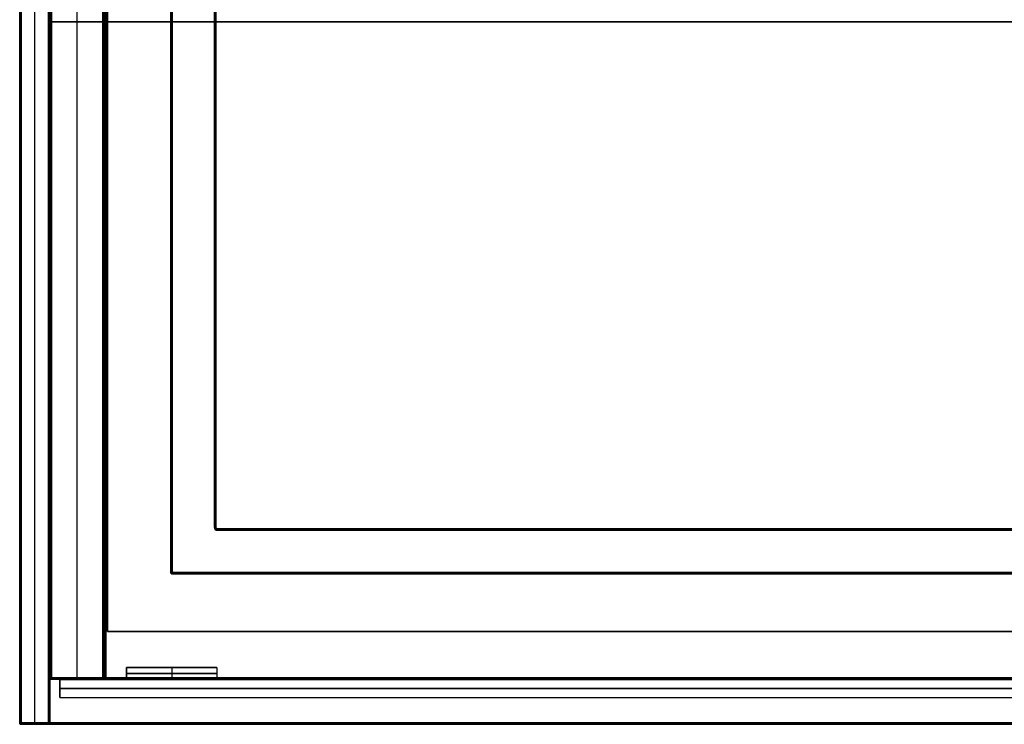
# Model space of a CAD drawing. Header units: millimetres. Extents: x 7375 to 8710, y 0 to 470.
# Tile 1 of 15: x 7375 to 7702, y 0 to 234. Entities that reach past the tile are written whole.
import ezdxf

# ---------------------------------------------------------------- set-up
doc = ezdxf.new("R2010")
doc.units = ezdxf.units.MM
for name, color, linetype, true_color in [('ante', 18, 'Continuous', 0x4c0000), ('ripiani', 18, 'Continuous', 0x4c0000), ('struttura', 18, 'Continuous', 0x4c0000)]:
    doc.layers.add(name, color=color, linetype=linetype, true_color=true_color)

msp = doc.modelspace()

# ---------------------------------------------------------------- linework, layer by layer
at = {"layer": 'ante'}
for p, q in [((7410.2, 18.92, 410.63), (7410.2, 14.92, 410.63)), ((7410.2, 18.92, 410.63), (7440.2, 18.92, 410.63)), ((7410.2, 16.92, 105.63), (7440.2, 16.92, 105.63)), ((7440.2, 16.92, 715.63), (7410.2, 16.92, 715.63)), ((7410.2, 16.92, 715.63), (7410.2, 16.92, 105.63)), ((7425.2, 18.92, 105.63), (7425.2, 14.92, 105.63)), ((7425.2, 18.92, 715.63), (7425.2, 14.92, 715.63)), ((7425.2, 18.92, 105.63), (7425.2, 18.92, 715.63)), ((7440.2, 18.92, 410.63), (7440.2, 14.92, 410.63)), ((7440.2, 16.92, 105.63), (7440.2, 16.92, 715.63)), ((7388.05, 8.92, 410.63), (7388.05, 14.92, 410.63)), ((7388.05, 14.92, 410.63), (8041.05, 14.92, 410.63)), ((7410.2, 14.92, 410.63), (7440.2, 14.92, 410.63)), ((7425.2, 14.92, 105.63), (7425.2, 14.92, 715.63)), ((7388.05, 11.92, 84.13), (7388.05, 11.92, 737.13)), ((7388.05, 11.92, 737.13), (8041.05, 11.92, 737.13)), ((8041.05, 11.92, 84.13), (7388.05, 11.92, 84.13)), ((7388.05, 8.92, 410.63), (8041.05, 8.92, 410.63))]:
    msp.add_line(p, q, dxfattribs=at)
for points in [[(7410.2, 18.92, 105.63), (7425.2, 18.92, 105.63), (7440.2, 18.92, 105.63)], [(7410.2, 14.92, 105.63), (7410.2, 16.92, 105.63), (7410.2, 18.92, 105.63)], [(7440.2, 18.92, 715.63), (7425.2, 18.92, 715.63), (7410.2, 18.92, 715.63)], [(7410.2, 18.92, 715.63), (7410.2, 16.92, 715.63), (7410.2, 14.92, 715.63)], [(7410.2, 18.92, 105.63), (7410.2, 18.92, 410.63), (7410.2, 18.92, 715.63)], [(7440.2, 18.92, 105.63), (7440.2, 16.92, 105.63), (7440.2, 14.92, 105.63)], [(7440.2, 18.92, 105.63), (7440.2, 18.92, 410.63), (7440.2, 18.92, 715.63)], [(7440.2, 18.92, 715.63), (7440.2, 16.92, 715.63), (7440.2, 14.92, 715.63)], [(7388.05, 8.92, 737.13), (7388.05, 11.92, 737.13), (7388.05, 14.92, 737.13)], [(7388.05, 14.92, 737.13), (7388.05, 14.92, 410.63), (7388.05, 14.92, 84.13)], [(7388.05, 14.92, 84.13), (7388.05, 11.92, 84.13), (7388.05, 8.92, 84.13)], [(8041.05, 14.92, 737.13), (7714.55, 14.92, 737.13), (7388.05, 14.92, 737.13)], [(8041.05, 14.92, 84.13), (7714.55, 14.92, 84.13), (7388.05, 14.92, 84.13)], [(7440.2, 14.92, 105.63), (7425.2, 14.92, 105.63), (7410.2, 14.92, 105.63)], [(7410.2, 14.92, 715.63), (7425.2, 14.92, 715.63), (7440.2, 14.92, 715.63)], [(7410.2, 14.92, 105.63), (7410.2, 14.92, 410.63), (7410.2, 14.92, 715.63)], [(7440.2, 14.92, 715.63), (7440.2, 14.92, 410.63), (7440.2, 14.92, 105.63)], [(7388.05, 8.92, 84.13), (7388.05, 8.92, 410.63), (7388.05, 8.92, 737.13)], [(7388.05, 8.92, 737.13), (7714.55, 8.92, 737.13), (8041.05, 8.92, 737.13)], [(7388.05, 8.92, 84.13), (7714.55, 8.92, 84.13), (8041.05, 8.92, 84.13)]]:
    msp.add_open_spline(points, degree=2, dxfattribs=at)
at = {"layer": 'ripiani'}
for p, q in [((7403.89, 450.86, 443.5), (7403.89, 30.86, 443.5)), ((7403.89, 30.86, 443.5), (8031.48, 30.86, 443.5))]:
    msp.add_line(p, q, dxfattribs=at)
for points in [[(7403.89, 450.86, 439.5), (7403.89, 240.86, 439.5), (7403.89, 30.86, 439.5)], [(7403.89, 30.86, 447.5), (7403.89, 240.86, 447.5), (7403.89, 450.86, 447.5)], [(7403.89, 30.86, 439.5), (7717.68, 30.86, 439.5), (8031.48, 30.86, 439.5)], [(8031.48, 30.86, 447.5), (7717.68, 30.86, 447.5), (7403.89, 30.86, 447.5)], [(7403.89, 30.86, 447.5), (7403.89, 30.86, 443.5), (7403.89, 30.86, 439.5)]]:
    msp.add_open_spline(points, degree=2, dxfattribs=at)
at = {"layer": 'struttura'}
for p, q in [((7374.65, 469.5, 410), (7374.65, 0.5, 410)), ((7374.65, 469.5, 745), (7374.65, 0.5, 745)), ((7374.65, 469.5, 75), (7374.65, 0.5, 75)), ((7379.68, 0.5, 740), (7379.68, 469.5, 740)), ((7379.68, 0.5, 80), (7379.68, 469.5, 80)), ((7384.7, 0.5, 410), (7384.7, 469.5, 410)), ((7384.7, 451.5, 401), (7384.7, 15.5, 401)), ((7384.7, 451.5, 731), (7384.7, 15.5, 731)), ((7393.73, 15.5, 722), (7393.73, 451.5, 722)), ((7393.73, 15.5, 80), (7393.73, 451.5, 80)), ((7402.77, 15.5, 401), (7402.77, 451.5, 401)), ((7402.77, 451.5, 89), (7402.77, 15.5, 89)), ((7424.86, 419.5, 40), (7424.86, 50.5, 40)), ((7439.92, 65.5, 40), (7439.92, 404.5, 40)), ((7384.7, 233.5, 80.5), (7384.7, 233.5, 721.5)), ((7384.7, 233.5, 722.5), (7384.7, 233.5, 739.5)), ((7385.2, 233.5, 722), (7402.27, 233.5, 722)), ((7402.27, 233.5, 80), (7385.2, 233.5, 80)), ((7385.2, 233.5, 740), (8042.15, 233.5, 740)), ((8042.15, 233.5, 722), (7385.2, 233.5, 722)), ((7402.77, 233.5, 80.5), (7402.77, 233.5, 721.5)), ((7402.77, 233.5, 80.5), (7402.77, 233.5, 97.5)), ((7403.27, 233.5, 98), (8042.15, 233.5, 98)), ((8042.15, 233.5, 80), (7403.27, 233.5, 80)), ((7440.43, 65, 40), (8042.15, 65, 40)), ((7425.36, 50, 40), (8042.15, 50, 40)), ((7385.2, 15, 401), (7402.27, 15, 401)), ((7385.2, 15, 731), (8042.15, 15, 731)), ((7393.73, 15, 721.5), (7393.73, 15, 80.5)), ((7403.27, 15, 89), (8042.15, 15, 89)), ((7375.16, 0, 410), (7384.19, 0, 410)), ((7375.16, 0, 745), (8042.15, 0, 745)), ((7375.16, 0, 75), (8042.15, 0, 75)), ((7379.68, 0, 739.5), (7379.68, 0, 80.5))]:
    msp.add_line(p, q, dxfattribs=at)
for points in [[(7374.65, 0.5, 739.5), (7374.65, 235, 739.5), (7374.65, 469.5, 739.5)], [(7374.65, 469.5, 80.5), (7374.65, 235, 80.5), (7374.65, 0.5, 80.5)], [(7374.65, 0.5, 749.5), (7374.65, 235, 749.5), (7374.65, 469.5, 749.5)], [(7374.65, 469.5, 740.5), (7374.65, 235, 740.5), (7374.65, 0.5, 740.5)], [(7374.65, 0.5, 79.5), (7374.65, 235, 79.5), (7374.65, 469.5, 79.5)], [(7374.65, 469.5, 70.5), (7374.65, 235, 70.5), (7374.65, 0.5, 70.5)], [(7374.8, 469.5, 739.85), (7374.8, 235, 739.85), (7374.8, 0.5, 739.85)], [(7374.8, 0.5, 80.15), (7374.8, 235, 80.15), (7374.8, 469.5, 80.15)], [(7374.8, 469.5, 749.85), (7374.8, 235, 749.85), (7374.8, 0.5, 749.85)], [(7374.8, 0.5, 740.15), (7374.8, 235, 740.15), (7374.8, 469.5, 740.15)], [(7374.8, 469.5, 79.85), (7374.8, 235, 79.85), (7374.8, 0.5, 79.85)], [(7374.8, 0.5, 70.15), (7374.8, 235, 70.15), (7374.8, 469.5, 70.15)], [(7375.16, 469.5, 740), (7375.16, 235, 740), (7375.16, 0.5, 740)], [(7375.16, 0.5, 80), (7375.16, 235, 80), (7375.16, 469.5, 80)], [(7375.16, 0.5, 750), (7375.16, 235, 750), (7375.16, 469.5, 750)], [(7375.16, 469.5, 740), (7375.16, 235, 740), (7375.16, 0.5, 740)], [(7375.16, 0.5, 80), (7375.16, 235, 80), (7375.16, 469.5, 80)], [(7375.16, 469.5, 70), (7375.16, 235, 70), (7375.16, 0.5, 70)], [(7384.19, 0.5, 740), (7384.19, 235, 740), (7384.19, 469.5, 740)], [(7384.19, 469.5, 80), (7384.19, 235, 80), (7384.19, 0.5, 80)], [(7384.55, 469.5, 739.85), (7384.55, 235, 739.85), (7384.55, 0.5, 739.85)], [(7384.55, 469.5, 80.15), (7384.55, 235, 80.15), (7384.55, 0.5, 80.15)], [(7384.7, 0.5, 80.5), (7384.7, 235, 80.5), (7384.7, 469.5, 80.5)], [(7384.7, 469.5, 739.5), (7384.7, 235, 739.5), (7384.7, 0.5, 739.5)], [(7384.7, 15.5, 721.5), (7384.7, 233.5, 721.5), (7384.7, 451.5, 721.5)], [(7384.7, 451.5, 80.5), (7384.7, 233.5, 80.5), (7384.7, 15.5, 80.5)], [(7384.7, 15.5, 739.5), (7384.7, 233.5, 739.5), (7384.7, 451.5, 739.5)], [(7384.7, 451.5, 722.5), (7384.7, 233.5, 722.5), (7384.7, 15.5, 722.5)], [(7384.84, 451.5, 721.85), (7384.84, 233.5, 721.85), (7384.84, 15.5, 721.85)], [(7384.84, 15.5, 80.15), (7384.84, 233.5, 80.15), (7384.84, 451.5, 80.15)], [(7384.84, 451.5, 739.85), (7384.84, 233.5, 739.85), (7384.84, 15.5, 739.85)], [(7384.84, 15.5, 722.15), (7384.84, 233.5, 722.15), (7384.84, 451.5, 722.15)], [(7385.2, 451.5, 722), (7385.2, 233.5, 722), (7385.2, 15.5, 722)], [(7385.2, 15.5, 80), (7385.2, 233.5, 80), (7385.2, 451.5, 80)], [(7385.2, 15.5, 740), (7385.2, 233.5, 740), (7385.2, 451.5, 740)], [(7385.2, 451.5, 722), (7385.2, 233.5, 722), (7385.2, 15.5, 722)], [(7402.27, 15.5, 722), (7402.27, 233.5, 722), (7402.27, 451.5, 722)], [(7402.27, 451.5, 80), (7402.27, 233.5, 80), (7402.27, 15.5, 80)], [(7402.62, 451.5, 721.85), (7402.62, 233.5, 721.85), (7402.62, 15.5, 721.85)], [(7402.62, 451.5, 80.15), (7402.62, 233.5, 80.15), (7402.62, 15.5, 80.15)], [(7402.77, 15.5, 80.5), (7402.77, 233.5, 80.5), (7402.77, 451.5, 80.5)], [(7402.77, 451.5, 721.5), (7402.77, 233.5, 721.5), (7402.77, 15.5, 721.5)], [(7402.77, 451.5, 80.5), (7402.77, 233.5, 80.5), (7402.77, 15.5, 80.5)], [(7402.77, 15.5, 97.5), (7402.77, 233.5, 97.5), (7402.77, 451.5, 97.5)], [(7402.92, 15.5, 97.85), (7402.92, 233.5, 97.85), (7402.92, 451.5, 97.85)], [(7402.92, 451.5, 80.15), (7402.92, 233.5, 80.15), (7402.92, 15.5, 80.15)], [(7403.27, 15.5, 98), (7403.27, 233.5, 98), (7403.27, 451.5, 98)], [(7403.27, 451.5, 80), (7403.27, 233.5, 80), (7403.27, 15.5, 80)], [(7424.86, 419.5, 10.5), (7424.86, 235, 10.5), (7424.86, 50.5, 10.5)], [(7424.86, 50.5, 69.5), (7424.86, 235, 69.5), (7424.86, 419.5, 69.5)], [(7425.01, 419.5, 10.15), (7425.01, 235, 10.15), (7425.01, 50.5, 10.15)], [(7425.01, 419.5, 69.85), (7425.01, 235, 69.85), (7425.01, 50.5, 69.85)], [(7425.36, 419.5, 10), (7425.36, 235, 10), (7425.36, 50.5, 10)], [(7425.36, 50.5, 70), (7425.36, 235, 70), (7425.36, 419.5, 70)], [(7439.42, 65.5, 10), (7439.42, 235, 10), (7439.42, 404.5, 10)], [(7439.42, 404.5, 70), (7439.42, 235, 70), (7439.42, 65.5, 70)], [(7439.78, 404.5, 10.15), (7439.78, 235, 10.15), (7439.78, 65.5, 10.15)], [(7439.78, 404.5, 69.85), (7439.78, 235, 69.85), (7439.78, 65.5, 69.85)], [(7439.92, 65.5, 10.5), (7439.92, 235, 10.5), (7439.92, 404.5, 10.5)], [(7439.92, 404.5, 69.5), (7439.92, 235, 69.5), (7439.92, 65.5, 69.5)], [(7439.92, 65.5, 69.5), (7439.92, 65.5, 40), (7439.92, 65.5, 10.5)], [(7440.07, 65.15, 69.5), (7440.07, 65.15, 40), (7440.07, 65.15, 10.5)], [(7440.43, 65, 69.5), (7440.43, 65, 40), (7440.43, 65, 10.5)], [(8042.15, 65, 10.5), (7741.29, 65, 10.5), (7440.43, 65, 10.5)], [(7440.43, 65, 69.5), (7741.29, 65, 69.5), (8042.15, 65, 69.5)], [(7440.43, 64.85, 10.15), (7741.29, 64.85, 10.15), (8042.15, 64.85, 10.15)], [(7440.43, 64.85, 69.85), (7741.29, 64.85, 69.85), (8042.15, 64.85, 69.85)], [(7440.43, 64.5, 10), (7741.29, 64.5, 10), (8042.15, 64.5, 10)], [(8042.15, 64.5, 70), (7741.29, 64.5, 70), (7440.43, 64.5, 70)], [(7424.86, 50.5, 10.5), (7424.86, 50.5, 40), (7424.86, 50.5, 69.5)], [(7425.01, 50.15, 69.5), (7425.01, 50.15, 40), (7425.01, 50.15, 10.5)], [(8042.15, 50.5, 10), (7733.76, 50.5, 10), (7425.36, 50.5, 10)], [(7425.36, 50.5, 70), (7733.76, 50.5, 70), (8042.15, 50.5, 70)], [(7425.36, 50.15, 10.15), (7733.76, 50.15, 10.15), (8042.15, 50.15, 10.15)], [(7425.36, 50.15, 69.85), (7733.76, 50.15, 69.85), (8042.15, 50.15, 69.85)], [(7425.36, 50, 10.5), (7425.36, 50, 40), (7425.36, 50, 69.5)], [(8042.15, 50, 69.5), (7733.76, 50, 69.5), (7425.36, 50, 69.5)], [(7425.36, 50, 10.5), (7733.76, 50, 10.5), (8042.15, 50, 10.5)], [(7384.7, 15.5, 80.5), (7384.7, 15.5, 401), (7384.7, 15.5, 721.5)], [(7384.7, 15.5, 722.5), (7384.7, 15.5, 731), (7384.7, 15.5, 739.5)], [(7384.84, 15.15, 721.5), (7384.84, 15.15, 401), (7384.84, 15.15, 80.5)], [(7384.84, 15.15, 739.5), (7384.84, 15.15, 731), (7384.84, 15.15, 722.5)], [(7385.2, 15.5, 722), (7393.73, 15.5, 722), (7402.27, 15.5, 722)], [(7402.27, 15.5, 80), (7393.73, 15.5, 80), (7385.2, 15.5, 80)], [(7385.2, 15.5, 740), (7713.68, 15.5, 740), (8042.15, 15.5, 740)], [(8042.15, 15.5, 722), (7713.68, 15.5, 722), (7385.2, 15.5, 722)], [(7385.2, 15.15, 80.15), (7393.73, 15.15, 80.15), (7402.27, 15.15, 80.15)], [(7402.27, 15.15, 721.85), (7393.73, 15.15, 721.85), (7385.2, 15.15, 721.85)], [(7385.2, 15.15, 722.15), (7713.68, 15.15, 722.15), (8042.15, 15.15, 722.15)], [(8042.15, 15.15, 739.85), (7713.68, 15.15, 739.85), (7385.2, 15.15, 739.85)], [(7402.27, 15, 721.5), (7393.73, 15, 721.5), (7385.2, 15, 721.5)], [(7385.2, 15, 721.5), (7385.2, 15, 401), (7385.2, 15, 80.5)], [(7385.2, 15, 80.5), (7393.73, 15, 80.5), (7402.27, 15, 80.5)], [(7385.2, 15, 722.5), (7385.2, 15, 731), (7385.2, 15, 739.5)], [(8042.15, 15, 739.5), (7713.68, 15, 739.5), (7385.2, 15, 739.5)], [(7385.2, 15, 722.5), (7713.68, 15, 722.5), (8042.15, 15, 722.5)], [(7402.27, 15, 80.5), (7402.27, 15, 401), (7402.27, 15, 721.5)], [(7402.62, 15.15, 80.5), (7402.62, 15.15, 401), (7402.62, 15.15, 721.5)], [(7402.77, 15.5, 721.5), (7402.77, 15.5, 401), (7402.77, 15.5, 80.5)], [(7402.77, 15.5, 80.5), (7402.77, 15.5, 89), (7402.77, 15.5, 97.5)], [(7402.92, 15.15, 97.5), (7402.92, 15.15, 89), (7402.92, 15.15, 80.5)], [(7403.27, 15.5, 98), (7722.71, 15.5, 98), (8042.15, 15.5, 98)], [(8042.15, 15.5, 80), (7722.71, 15.5, 80), (7403.27, 15.5, 80)], [(8042.15, 15.15, 97.85), (7722.71, 15.15, 97.85), (7403.27, 15.15, 97.85)], [(7403.27, 15.15, 80.15), (7722.71, 15.15, 80.15), (8042.15, 15.15, 80.15)], [(7403.27, 15, 80.5), (7403.27, 15, 89), (7403.27, 15, 97.5)], [(8042.15, 15, 97.5), (7722.71, 15, 97.5), (7403.27, 15, 97.5)], [(7403.27, 15, 80.5), (7722.71, 15, 80.5), (8042.15, 15, 80.5)], [(7374.65, 0.5, 80.5), (7374.65, 0.5, 410), (7374.65, 0.5, 739.5)], [(7374.65, 0.5, 740.5), (7374.65, 0.5, 745), (7374.65, 0.5, 749.5)], [(7374.65, 0.5, 70.5), (7374.65, 0.5, 75), (7374.65, 0.5, 79.5)], [(7374.8, 0.15, 739.5), (7374.8, 0.15, 410), (7374.8, 0.15, 80.5)], [(7374.8, 0.15, 749.5), (7374.8, 0.15, 745), (7374.8, 0.15, 740.5)], [(7374.8, 0.15, 79.5), (7374.8, 0.15, 75), (7374.8, 0.15, 70.5)], [(7375.16, 0.5, 740), (7379.68, 0.5, 740), (7384.19, 0.5, 740)], [(7384.19, 0.5, 80), (7379.68, 0.5, 80), (7375.16, 0.5, 80)], [(7375.16, 0.5, 750), (7708.66, 0.5, 750), (8042.15, 0.5, 750)], [(8042.15, 0.5, 740), (7708.66, 0.5, 740), (7375.16, 0.5, 740)], [(7375.16, 0.5, 80), (7708.66, 0.5, 80), (8042.15, 0.5, 80)], [(8042.15, 0.5, 70), (7708.66, 0.5, 70), (7375.16, 0.5, 70)], [(7375.16, 0.15, 80.15), (7379.68, 0.15, 80.15), (7384.19, 0.15, 80.15)], [(7384.19, 0.15, 739.85), (7379.68, 0.15, 739.85), (7375.16, 0.15, 739.85)], [(7375.16, 0.15, 740.15), (7708.66, 0.15, 740.15), (8042.15, 0.15, 740.15)], [(8042.15, 0.15, 749.85), (7708.66, 0.15, 749.85), (7375.16, 0.15, 749.85)], [(7375.16, 0.15, 70.15), (7708.66, 0.15, 70.15), (8042.15, 0.15, 70.15)], [(8042.15, 0.15, 79.85), (7708.66, 0.15, 79.85), (7375.16, 0.15, 79.85)], [(7384.19, 0, 739.5), (7379.68, 0, 739.5), (7375.16, 0, 739.5)], [(7375.16, 0, 739.5), (7375.16, 0, 410), (7375.16, 0, 80.5)], [(7375.16, 0, 740.5), (7375.16, 0, 745), (7375.16, 0, 749.5)], [(8042.15, 0, 749.5), (7708.66, 0, 749.5), (7375.16, 0, 749.5)], [(7375.16, 0, 740.5), (7708.66, 0, 740.5), (8042.15, 0, 740.5)], [(7375.16, 0, 70.5), (7375.16, 0, 75), (7375.16, 0, 79.5)], [(8042.15, 0, 79.5), (7708.66, 0, 79.5), (7375.16, 0, 79.5)], [(7375.16, 0, 70.5), (7708.66, 0, 70.5), (8042.15, 0, 70.5)], [(7384.19, 0, 80.5), (7384.19, 0, 410), (7384.19, 0, 739.5)], [(7384.55, 0.15, 80.5), (7384.55, 0.15, 410), (7384.55, 0.15, 739.5)], [(7384.7, 0.5, 739.5), (7384.7, 0.5, 410), (7384.7, 0.5, 80.5)], [(7375.16, 0, 80.5), (7379.68, 0, 80.5), (7384.19, 0, 80.5)]]:
    msp.add_open_spline(points, degree=2, dxfattribs=at)
at = {"layer": 'struttura', "extrusion": (5.07219e-11, 1, -5.0818e-11)}
msp.add_rational_spline([(7384.7, 233.5, 721.5), (7384.7, 233.5, 722), (7385.2, 233.5, 722)], [1, 0.707106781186, 1], degree=2, dxfattribs=at)
at = {"layer": 'struttura', "extrusion": (-5.21937e-11, 1, -5.21823e-11)}
msp.add_rational_spline([(7384.7, 233.5, 80.5), (7384.7, 233.5, 80), (7385.2, 233.5, 80)], [1, 0.707106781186, 1], degree=2, dxfattribs=at)
at = {"layer": 'struttura', "extrusion": (9.05748e-13, 1, -6.82121e-13)}
msp.add_rational_spline([(7384.7, 233.5, 739.5), (7384.7, 233.5, 740), (7385.2, 233.5, 740)], [1, 0.707106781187, 1], degree=2, dxfattribs=at)
at = {"layer": 'struttura', "extrusion": (-5.02124e-11, 1, -5.0477e-11)}
msp.add_rational_spline([(7384.7, 233.5, 722.5), (7384.7, 233.5, 722), (7385.2, 233.5, 722)], [1, 0.707106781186, 1], degree=2, dxfattribs=at)
at = {"layer": 'struttura', "extrusion": (1.0201e-10, 1, 1.02148e-10)}
msp.add_rational_spline([(7402.27, 233.5, 722), (7402.77, 233.5, 722), (7402.77, 233.5, 721.5)], [1, 0.707106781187, 1], degree=2, dxfattribs=at)
at = {"layer": 'struttura', "extrusion": (-1.47184e-12, 1, 1.64846e-12)}
msp.add_rational_spline([(7402.77, 233.5, 80.5), (7402.77, 233.5, 80), (7402.27, 233.5, 80)], [1, 0.707106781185, 1], degree=2, dxfattribs=at)
at = {"layer": 'struttura', "extrusion": (2.26437e-13, -1, -4.11886e-25)}
msp.add_rational_spline([(7403.27, 233.5, 98), (7402.77, 233.5, 98), (7402.77, 233.5, 97.5)], [1, 0.707106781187, 1], degree=2, dxfattribs=at)
at = {"layer": 'struttura', "extrusion": (-3.39655e-13, -1, -5.68434e-14)}
msp.add_rational_spline([(7403.27, 233.5, 80), (7402.77, 233.5, 80), (7402.77, 233.5, 80.5)], [1, 0.707106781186, 1], degree=2, dxfattribs=at)
at = {"layer": 'struttura', "extrusion": (-5.66092e-14, 1, 2.05943e-25)}
msp.add_rational_spline([(7439.92, 65.5, 10.5), (7439.92, 65.5, 10), (7439.42, 65.5, 10)], [1, 0.707106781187, 1], degree=2, dxfattribs=at)
at = {"layer": 'struttura', "extrusion": (-1.28786e-11, 1, -1.36424e-11)}
msp.add_rational_spline([(7439.42, 65.5, 70), (7439.92, 65.5, 70), (7439.92, 65.5, 69.5)], [1, 0.707106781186, 1], degree=2, dxfattribs=at)
at = {"layer": 'struttura'}
for points, knots in [([(7440.43, 64.5, 10), (7440.16, 64.5, 10), (7439.64, 64.72, 10), (7439.42, 65.24, 10), (7439.42, 65.5, 10)], [-1.570786, -1.570786, -1.570786, -1.570786, -0.778971, 0, 0, 0, 0]), ([(7439.42, 65.5, 70), (7439.42, 65.24, 70), (7439.64, 64.72, 70), (7440.16, 64.5, 70), (7440.43, 64.5, 70)], [0, 0, 0, 0, 0.778971, 1.570786, 1.570786, 1.570786, 1.570786]), ([(7439.78, 65.5, 10.15), (7439.78, 65.33, 10.15), (7439.92, 65, 10.15), (7440.25, 64.85, 10.15), (7440.43, 64.85, 10.15)], [0, 0, 0, 0, 0.778971, 1.570786, 1.570786, 1.570786, 1.570786]), ([(7439.78, 65.5, 69.85), (7439.78, 65.33, 69.85), (7439.92, 65, 69.85), (7440.25, 64.85, 69.85), (7440.43, 64.85, 69.85)], [0, 0, 0, 0, 0.778971, 1.570786, 1.570786, 1.570786, 1.570786])]:
    msp.add_open_spline(points, degree=3, knots=knots, dxfattribs=at)
for points, weights in [([(7439.92, 65.5, 69.5), (7439.92, 65, 69.5), (7440.43, 65, 69.5)], [1, 0.707106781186, 1]), ([(7440.43, 65, 10.5), (7439.92, 65, 10.5), (7439.92, 65.5, 10.5)], [0.999999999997, 0.707106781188, 1]), ([(7439.92, 65.5, 40), (7439.92, 65, 40), (7440.43, 65, 40)], [1, 0.707106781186, 1]), ([(7424.86, 50.5, 10.5), (7424.86, 50, 10.5), (7425.36, 50, 10.5)], [0.999999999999, 0.707106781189, 0.999999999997]), ([(7425.36, 50, 69.5), (7424.86, 50, 69.5), (7424.86, 50.5, 69.5)], [0.999999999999, 0.707106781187, 0.999999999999]), ([(7424.86, 50.5, 40), (7424.86, 50, 40), (7425.36, 50, 40)], [1, 0.707106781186, 1]), ([(7384.7, 15.5, 721.5), (7384.7, 15, 721.5), (7385.2, 15, 721.5)], [1, 0.707106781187, 1]), ([(7385.2, 15, 80.5), (7384.7, 15, 80.5), (7384.7, 15.5, 80.5)], [1, 0.707106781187, 1]), ([(7385.2, 15, 401), (7384.7, 15, 401), (7384.7, 15.5, 401)], [1, 0.707106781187, 1]), ([(7385.2, 15, 739.5), (7384.7, 15, 739.5), (7384.7, 15.5, 739.5)], [1, 0.707106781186, 1]), ([(7384.7, 15.5, 722.5), (7384.7, 15, 722.5), (7385.2, 15, 722.5)], [1, 0.707106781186, 1]), ([(7385.2, 15, 731), (7384.7, 15, 731), (7384.7, 15.5, 731)], [1, 0.707106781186, 1]), ([(7402.27, 15, 80.5), (7402.77, 15, 80.5), (7402.77, 15.5, 80.5)], [0.999999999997, 0.707106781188, 1]), ([(7402.77, 15.5, 721.5), (7402.77, 15, 721.5), (7402.27, 15, 721.5)], [1, 0.707106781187, 0.999999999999]), ([(7402.27, 15, 401), (7402.77, 15, 401), (7402.77, 15.5, 401)], [1, 0.707106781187, 1]), ([(7403.27, 15, 97.5), (7402.77, 15, 97.5), (7402.77, 15.5, 97.5)], [1, 0.707106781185, 1]), ([(7402.77, 15.5, 80.5), (7402.77, 15, 80.5), (7403.27, 15, 80.5)], [1, 0.707106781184, 1]), ([(7403.27, 15, 89), (7402.77, 15, 89), (7402.77, 15.5, 89)], [1, 0.707106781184, 1]), ([(7375.16, 0, 739.5), (7374.65, 0, 739.5), (7374.65, 0.5, 739.5)], [1, 0.707106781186, 1]), ([(7375.16, 0, 80.5), (7374.65, 0, 80.5), (7374.65, 0.5, 80.5)], [0.999999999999, 0.707106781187, 1]), ([(7375.16, 0, 410), (7374.65, 0, 410), (7374.65, 0.5, 410)], [1, 0.707106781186, 1]), ([(7375.16, 0, 749.5), (7374.65, 0, 749.5), (7374.65, 0.5, 749.5)], [0.999999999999, 0.707106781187, 1]), ([(7374.65, 0.5, 740.5), (7374.65, 0, 740.5), (7375.16, 0, 740.5)], [1, 0.707106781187, 0.999999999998]), ([(7375.16, 0, 745), (7374.65, 0, 745), (7374.65, 0.5, 745)], [1, 0.707106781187, 1]), ([(7375.16, 0, 79.5), (7374.65, 0, 79.5), (7374.65, 0.5, 79.5)], [0.999999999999, 0.707106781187, 1]), ([(7374.65, 0.5, 70.5), (7374.65, 0, 70.5), (7375.16, 0, 70.5)], [1, 0.707106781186, 1]), ([(7375.16, 0, 75), (7374.65, 0, 75), (7374.65, 0.5, 75)], [1, 0.707106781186, 1]), ([(7384.19, 0, 80.5), (7384.7, 0, 80.5), (7384.7, 0.5, 80.5)], [1, 0.707106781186, 1]), ([(7384.7, 0.5, 739.5), (7384.7, 0, 739.5), (7384.19, 0, 739.5)], [1, 0.707106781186, 1]), ([(7384.19, 0, 410), (7384.7, 0, 410), (7384.7, 0.5, 410)], [1, 0.707106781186, 1])]:
    msp.add_rational_spline(points, weights, degree=2, dxfattribs=at)
at = {"layer": 'struttura', "extrusion": (0.701086, -0.713077, -2.34632e-12)}
msp.add_rational_spline([(7440.07, 65.15, 10.5), (7440.07, 65.15, 10), (7439.71, 64.8, 10)], [1, 0.707106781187, 1], degree=2, dxfattribs=at)
at = {"layer": 'struttura', "extrusion": (0.701086, -0.713077, 2.06413e-12)}
msp.add_rational_spline([(7440.07, 65.15, 69.5), (7440.07, 65.15, 70), (7439.71, 64.8, 70)], [1, 0.707106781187, 1], degree=2, dxfattribs=at)
at = {"layer": 'struttura', "extrusion": (1, -5.45697e-12, 3.63798e-12)}
msp.add_rational_spline([(7440.43, 65, 10.5), (7440.43, 65, 10), (7440.43, 64.5, 10)], [1, 0.707106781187, 1], degree=2, dxfattribs=at)
at = {"layer": 'struttura', "extrusion": (-1, -5.16988e-25, -1.81899e-12)}
msp.add_rational_spline([(7440.43, 64.5, 70), (7440.43, 65, 70), (7440.43, 65, 69.5)], [1, 0.707106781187, 1], degree=2, dxfattribs=at)
at = {"layer": 'struttura', "extrusion": (-8.67536e-12, 1, -7.97229e-12)}
msp.add_rational_spline([(7425.36, 50.5, 10), (7424.86, 50.5, 10), (7424.86, 50.5, 10.5)], [1, 0.707106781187, 0.999999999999], degree=2, dxfattribs=at)
at = {"layer": 'struttura', "extrusion": (-9.04332e-12, -1, 1.02176e-11)}
msp.add_rational_spline([(7424.86, 50.5, 69.5), (7424.86, 50.5, 70), (7425.36, 50.5, 70)], [1, 0.707106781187, 1], degree=2, dxfattribs=at)
at = {"layer": 'struttura', "extrusion": (7.18054e-14, 0.707107, -0.707107)}
msp.add_rational_spline([(7425.36, 50.15, 10.15), (7425.15, 50.15, 10.15), (7425.01, 50.25, 10.25), (7424.86, 50.36, 10.36), (7424.86, 50.5, 10.5)], [0.853553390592, 0.787291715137, 0.853553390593, 0.788636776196, 0.850917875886], degree=2, knots=[2.659066, 2.659066, 2.659066, 3.494069, 3.494069, 4.312121, 4.312121, 4.312121], dxfattribs=at)
at = {"layer": 'struttura', "extrusion": (1.67238e-13, -0.707107, -0.707107)}
msp.add_rational_spline([(7425.36, 50.15, 69.85), (7425.15, 50.15, 69.85), (7425.01, 50.25, 69.75), (7424.86, 50.36, 69.64), (7424.86, 50.5, 69.5)], [0.853553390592, 0.787291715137, 0.853553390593, 0.788636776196, 0.850917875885], degree=2, knots=[2.659066, 2.659066, 2.659066, 3.494069, 3.494069, 4.312121, 4.312121, 4.312121], dxfattribs=at)
at = {"layer": 'struttura', "extrusion": (0.700059, -0.504934, -0.504934)}
msp.add_rational_spline([(7425.07, 50.5, 10.09), (7424.93, 50.2, 10.2), (7425.07, 50.09, 10.5)], [0.938826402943, 0.768280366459, 0.93882642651], degree=2, dxfattribs=at)
at = {"layer": 'struttura', "extrusion": (0.700059, -0.504934, 0.504934)}
for points, weights in [([(7425.07, 50.09, 69.5), (7424.93, 50.2, 69.8), (7425.07, 50.5, 69.91)], [0.938826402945, 0.768280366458, 0.938826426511]), ([(7374.86, 0.09, 739.5), (7374.72, 0.2, 739.8), (7374.86, 0.5, 739.91)], [0.938826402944, 0.768280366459, 0.938826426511]), ([(7374.86, 0.09, 79.5), (7374.72, 0.2, 79.8), (7374.86, 0.5, 79.91)], [0.938826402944, 0.768280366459, 0.938826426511])]:
    msp.add_rational_spline(points, weights, degree=2, dxfattribs=at)
at = {"layer": 'struttura', "extrusion": (-1, 3.63798e-12, 1.81899e-12)}
msp.add_rational_spline([(7425.36, 50, 69.5), (7425.36, 50, 70), (7425.36, 50.5, 70)], [0.999999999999, 0.707106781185, 0.999999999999], degree=2, dxfattribs=at)
at = {"layer": 'struttura', "extrusion": (-1, 1.81899e-11, 1.27329e-11)}
msp.add_rational_spline([(7425.36, 50, 10.5), (7425.36, 50, 10), (7425.36, 50.5, 10)], [1, 0.707106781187, 1], degree=2, dxfattribs=at)
at = {"layer": 'struttura', "extrusion": (2.15823e-13, 1, 2.23821e-13)}
msp.add_rational_spline([(7384.7, 15.5, 80.5), (7384.7, 15.5, 80), (7385.2, 15.5, 80)], [1, 0.707106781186, 1], degree=2, dxfattribs=at)
at = {"layer": 'struttura', "extrusion": (5.37788e-13, 1, -4.22773e-13)}
msp.add_rational_spline([(7385.2, 15.5, 722), (7384.7, 15.5, 722), (7384.7, 15.5, 721.5)], [1, 0.707106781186, 1], degree=2, dxfattribs=at)
at = {"layer": 'struttura', "extrusion": (-4.5995e-14, -1, 4.61853e-14)}
msp.add_rational_spline([(7384.7, 15.5, 739.5), (7384.7, 15.5, 740), (7385.2, 15.5, 740)], [0.999999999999, 0.707106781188, 0.999999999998], degree=2, dxfattribs=at)
at = {"layer": 'struttura', "extrusion": (-4.52874e-12, 1, -4.62208e-12)}
msp.add_rational_spline([(7385.2, 15.5, 722), (7384.7, 15.5, 722), (7384.7, 15.5, 722.5)], [0.999999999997, 0.707106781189, 0.999999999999], degree=2, dxfattribs=at)
at = {"layer": 'struttura', "extrusion": (-0.50236, 0.702265, -0.504438)}
for points, weights in [([(7385.2, 15.21, 80.09), (7384.89, 15.06, 80.2), (7384.79, 15.21, 80.5)], [0.938826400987, 0.768280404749, 0.938826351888]), ([(7385.2, 15.21, 722.09), (7384.89, 15.06, 722.2), (7384.79, 15.21, 722.5)], [0.938837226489, 0.76827499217, 0.938826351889]), ([(7403.27, 15.21, 80.09), (7402.97, 15.06, 80.2), (7402.86, 15.21, 80.5)], [0.938837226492, 0.76827499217, 0.938826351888]), ([(7375.16, 0.21, 80.09), (7374.85, 0.06, 80.2), (7374.75, 0.21, 80.5)], [0.938826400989, 0.768280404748, 0.938826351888]), ([(7375.16, 0.21, 740.09), (7374.85, 0.06, 740.2), (7374.75, 0.21, 740.5)], [0.938837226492, 0.76827499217, 0.938826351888]), ([(7375.16, 0.21, 70.09), (7374.85, 0.06, 70.2), (7374.75, 0.21, 70.5)], [0.938837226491, 0.76827499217, 0.938826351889])]:
    msp.add_rational_spline(points, weights, degree=2, dxfattribs=at)
at = {"layer": 'struttura', "extrusion": (0.50236, -0.702265, -0.504438)}
for points, weights in [([(7384.79, 15.21, 721.5), (7384.89, 15.06, 721.8), (7385.2, 15.21, 721.91)], [0.938826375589, 0.768280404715, 0.938826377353]), ([(7384.79, 15.21, 739.5), (7384.89, 15.06, 739.8), (7385.2, 15.21, 739.91)], [0.938826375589, 0.768274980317, 0.938837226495]), ([(7402.86, 15.21, 97.5), (7402.97, 15.06, 97.8), (7403.27, 15.21, 97.91)], [0.93882637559, 0.768274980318, 0.938837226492]), ([(7374.75, 0.21, 749.5), (7374.85, 0.06, 749.8), (7375.16, 0.21, 749.91)], [0.93882637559, 0.768274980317, 0.938837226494])]:
    msp.add_rational_spline(points, weights, degree=2, dxfattribs=at)
at = {"layer": 'struttura', "extrusion": (0.705646, -4.25575e-12, -0.708565)}
msp.add_rational_spline([(7385.2, 15, 80.5), (7385.05, 15, 80.36), (7384.95, 15.14, 80.25), (7384.84, 15.29, 80.15), (7384.84, 15.5, 80.15)], [0.850917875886, 0.788636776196, 0.853553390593, 0.787291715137, 0.853553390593], degree=2, knots=[2.301758, 2.301758, 2.301758, 3.119811, 3.119811, 3.954813, 3.954813, 3.954813], dxfattribs=at)
at = {"layer": 'struttura', "extrusion": (0.705646, -4.98807e-12, 0.708565)}
msp.add_rational_spline([(7385.2, 15, 721.5), (7385.05, 15, 721.64), (7384.95, 15.14, 721.75), (7384.84, 15.29, 721.85), (7384.84, 15.5, 721.85)], [0.850917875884, 0.788636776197, 0.853553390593, 0.787291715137, 0.853553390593], degree=2, knots=[2.301758, 2.301758, 2.301758, 3.119811, 3.119811, 3.954813, 3.954813, 3.954813], dxfattribs=at)
at = {"layer": 'struttura', "extrusion": (-0.705646, -7.56834e-13, 0.708565)}
msp.add_rational_spline([(7385.2, 15, 722.5), (7385.05, 15, 722.36), (7384.95, 15.14, 722.25), (7384.84, 15.29, 722.15), (7384.84, 15.5, 722.15)], [0.850917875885, 0.788636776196, 0.853553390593, 0.787291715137, 0.853553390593], degree=2, knots=[2.301758, 2.301758, 2.301758, 3.119811, 3.119811, 3.954813, 3.954813, 3.954813], dxfattribs=at)
at = {"layer": 'struttura', "extrusion": (-0.705646, -1.00822e-11, -0.708565)}
msp.add_rational_spline([(7385.2, 15, 739.5), (7385.05, 15, 739.64), (7384.95, 15.14, 739.75), (7384.84, 15.29, 739.85), (7384.84, 15.5, 739.85)], [0.850917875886, 0.788636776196, 0.853553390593, 0.787291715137, 0.853553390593], degree=2, knots=[2.301758, 2.301758, 2.301758, 3.119811, 3.119811, 3.954813, 3.954813, 3.954813], dxfattribs=at)
at = {"layer": 'struttura', "extrusion": (1, -3.63798e-12, -7.27596e-12)}
msp.add_rational_spline([(7385.2, 15.5, 80), (7385.2, 15, 80), (7385.2, 15, 80.5)], [1, 0.707106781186, 1], degree=2, dxfattribs=at)
at = {"layer": 'struttura', "extrusion": (-1, 1.65436e-24, 3.63798e-12)}
msp.add_rational_spline([(7385.2, 15, 721.5), (7385.2, 15, 722), (7385.2, 15.5, 722)], [1, 0.707106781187, 1], degree=2, dxfattribs=at)
at = {"layer": 'struttura', "extrusion": (1, -5.45697e-12, -7.27596e-12)}
msp.add_rational_spline([(7385.2, 15.5, 722), (7385.2, 15, 722), (7385.2, 15, 722.5)], [1, 0.707106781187, 1], degree=2, dxfattribs=at)
at = {"layer": 'struttura', "extrusion": (1, 1.45519e-11, -1.45519e-11)}
msp.add_rational_spline([(7385.2, 15.5, 740), (7385.2, 15, 740), (7385.2, 15, 739.5)], [1, 0.707106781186, 1], degree=2, dxfattribs=at)
at = {"layer": 'struttura', "extrusion": (1, 3.63798e-12, -2.97268e-24)}
msp.add_rational_spline([(7393.73, 15, 80.5), (7393.73, 15, 80), (7393.73, 15.5, 80)], [1, 0.707106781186, 1], degree=2, dxfattribs=at)
at = {"layer": 'struttura', "extrusion": (-1, -1.81899e-12, 3.63798e-12)}
msp.add_rational_spline([(7393.73, 15, 721.5), (7393.73, 15, 722), (7393.73, 15.5, 722)], [1, 0.707106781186, 1], degree=2, dxfattribs=at)
at = {"layer": 'struttura', "extrusion": (1, 3.63798e-12, 1.81899e-12)}
msp.add_rational_spline([(7402.27, 15.5, 80), (7402.27, 15, 80), (7402.27, 15, 80.5)], [1, 0.707106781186, 1], degree=2, dxfattribs=at)
at = {"layer": 'struttura', "extrusion": (1, -7.27596e-12, 3.63798e-12)}
msp.add_rational_spline([(7402.27, 15, 721.5), (7402.27, 15, 722), (7402.27, 15.5, 722)], [1, 0.707106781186, 1], degree=2, dxfattribs=at)
at = {"layer": 'struttura', "extrusion": (-1.52137e-13, 1, 1.24345e-13)}
msp.add_rational_spline([(7402.27, 15.5, 80), (7402.77, 15.5, 80), (7402.77, 15.5, 80.5)], [1, 0.707106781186, 0.999999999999], degree=2, dxfattribs=at)
at = {"layer": 'struttura', "extrusion": (-2.12285e-14, -1, -1.3145e-13)}
msp.add_rational_spline([(7402.77, 15.5, 721.5), (7402.77, 15.5, 722), (7402.27, 15.5, 722)], [1, 0.707106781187, 0.999999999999], degree=2, dxfattribs=at)
at = {"layer": 'struttura', "extrusion": (-0.50236, 0.504438, -0.702265)}
msp.add_rational_spline([(7402.68, 15.5, 80.21), (7402.57, 15.2, 80.06), (7402.27, 15.09, 80.21)], [0.938826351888, 0.768280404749, 0.938826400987], degree=2, dxfattribs=at)
at = {"layer": 'struttura', "extrusion": (0.705646, 0.708565, 8.69499e-12)}
msp.add_rational_spline([(7402.62, 15.15, 80.5), (7402.62, 15.15, 80.29), (7402.52, 15.25, 80.14), (7402.41, 15.36, 80), (7402.27, 15.5, 80)], [0.853553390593, 0.787291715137, 0.853553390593, 0.788636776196, 0.850917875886], degree=2, knots=[2.659066, 2.659066, 2.659066, 3.494069, 3.494069, 4.312121, 4.312121, 4.312121], dxfattribs=at)
at = {"layer": 'struttura', "extrusion": (-0.705646, 2.34118e-12, 0.708565)}
msp.add_rational_spline([(7402.27, 15, 721.5), (7402.41, 15, 721.64), (7402.52, 15.14, 721.75), (7402.62, 15.29, 721.85), (7402.62, 15.5, 721.85)], [0.850917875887, 0.788636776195, 0.853553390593, 0.787291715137, 0.853553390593], degree=2, knots=[2.301758, 2.301758, 2.301758, 3.119811, 3.119811, 3.954813, 3.954813, 3.954813], dxfattribs=at)
at = {"layer": 'struttura', "extrusion": (-0.50236, -0.702265, -0.504438)}
msp.add_rational_spline([(7402.27, 15.21, 721.91), (7402.57, 15.06, 721.8), (7402.68, 15.21, 721.5)], [0.938826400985, 0.768280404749, 0.93882635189], degree=2, dxfattribs=at)
at = {"layer": 'struttura', "extrusion": (-3.89188e-14, -1, -2.4869e-14)}
msp.add_rational_spline([(7402.77, 15.5, 97.5), (7402.77, 15.5, 98), (7403.27, 15.5, 98)], [1, 0.707106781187, 1], degree=2, dxfattribs=at)
at = {"layer": 'struttura', "extrusion": (-4.24569e-14, -1, -6.39488e-14)}
msp.add_rational_spline([(7403.27, 15.5, 80), (7402.77, 15.5, 80), (7402.77, 15.5, 80.5)], [1, 0.707106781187, 0.999999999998], degree=2, dxfattribs=at)
at = {"layer": 'struttura', "extrusion": (0.705646, -5.88907e-12, 0.708565)}
msp.add_rational_spline([(7403.27, 15, 97.5), (7403.13, 15, 97.64), (7403.02, 15.14, 97.75), (7402.92, 15.29, 97.85), (7402.92, 15.5, 97.85)], [0.850917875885, 0.788636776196, 0.853553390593, 0.787291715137, 0.853553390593], degree=2, knots=[2.301758, 2.301758, 2.301758, 3.119811, 3.119811, 3.954813, 3.954813, 3.954813], dxfattribs=at)
at = {"layer": 'struttura', "extrusion": (-0.705646, -3.01649e-12, 0.708565)}
msp.add_rational_spline([(7403.27, 15, 80.5), (7403.13, 15, 80.36), (7403.02, 15.14, 80.25), (7402.92, 15.29, 80.15), (7402.92, 15.5, 80.15)], [0.850917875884, 0.788636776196, 0.853553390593, 0.787291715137, 0.853553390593], degree=2, knots=[2.301758, 2.301758, 2.301758, 3.119811, 3.119811, 3.954813, 3.954813, 3.954813], dxfattribs=at)
at = {"layer": 'struttura', "extrusion": (1, -3.63798e-12, 3.63798e-12)}
msp.add_rational_spline([(7403.27, 15.5, 98), (7403.27, 15, 98), (7403.27, 15, 97.5)], [1, 0.707106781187, 1], degree=2, dxfattribs=at)
at = {"layer": 'struttura', "extrusion": (1, -5.45697e-12, -9.09495e-12)}
msp.add_rational_spline([(7403.27, 15.5, 80), (7403.27, 15, 80), (7403.27, 15, 80.5)], [1, 0.707106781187, 1], degree=2, dxfattribs=at)
at = {"layer": 'struttura', "extrusion": (-1.03268e-13, 1, 6.37268e-14)}
msp.add_rational_spline([(7374.65, 0.5, 739.5), (7374.65, 0.5, 740), (7375.16, 0.5, 740)], [0.999999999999, 0.707106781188, 0.999999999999], degree=2, dxfattribs=at)
at = {"layer": 'struttura', "extrusion": (2.62923e-13, -1, 2.24931e-13)}
msp.add_rational_spline([(7375.16, 0.5, 80), (7374.65, 0.5, 80), (7374.65, 0.5, 80.5)], [1, 0.707106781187, 0.999999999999], degree=2, dxfattribs=at)
at = {"layer": 'struttura', "extrusion": (1.63862e-12, 0.707107, 0.707107)}
msp.add_rational_spline([(7375.16, 0.15, 739.85), (7374.95, 0.15, 739.85), (7374.8, 0.25, 739.75), (7374.65, 0.36, 739.64), (7374.65, 0.5, 739.5)], [0.853553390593, 0.787291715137, 0.853553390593, 0.788636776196, 0.850917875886], degree=2, knots=[2.659066, 2.659066, 2.659066, 3.494069, 3.494069, 4.312121, 4.312121, 4.312121], dxfattribs=at)
at = {"layer": 'struttura', "extrusion": (-4.69713e-12, -1, 4.58344e-12)}
msp.add_rational_spline([(7374.65, 0.5, 749.5), (7374.65, 0.5, 750), (7375.16, 0.5, 750)], [0.999999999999, 0.707106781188, 0.999999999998], degree=2, dxfattribs=at)
at = {"layer": 'struttura', "extrusion": (4.66827e-12, -1, 4.71978e-12)}
msp.add_rational_spline([(7375.16, 0.5, 740), (7374.65, 0.5, 740), (7374.65, 0.5, 740.5)], [1, 0.707106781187, 1], degree=2, dxfattribs=at)
at = {"layer": 'struttura', "extrusion": (5.39557e-14, -1, -3.64153e-14)}
msp.add_rational_spline([(7374.65, 0.5, 79.5), (7374.65, 0.5, 80), (7375.16, 0.5, 80)], [0.999999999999, 0.707106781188, 0.999999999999], degree=2, dxfattribs=at)
at = {"layer": 'struttura', "extrusion": (-4.59762e-12, 1, -4.75842e-12)}
msp.add_rational_spline([(7375.16, 0.5, 70), (7374.65, 0.5, 70), (7374.65, 0.5, 70.5)], [0.999999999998, 0.707106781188, 0.999999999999], degree=2, dxfattribs=at)
at = {"layer": 'struttura', "extrusion": (6.7885e-14, 0.707107, 0.707107)}
msp.add_rational_spline([(7375.16, 0.15, 79.85), (7374.95, 0.15, 79.85), (7374.8, 0.25, 79.75), (7374.65, 0.36, 79.64), (7374.65, 0.5, 79.5)], [0.853553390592, 0.787291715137, 0.853553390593, 0.788636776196, 0.850917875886], degree=2, knots=[2.659066, 2.659066, 2.659066, 3.494069, 3.494069, 4.312121, 4.312121, 4.312121], dxfattribs=at)
at = {"layer": 'struttura', "extrusion": (0.705646, -1.33731e-12, -0.708565)}
msp.add_rational_spline([(7375.16, 0, 80.5), (7375.01, 0, 80.36), (7374.91, 0.14, 80.25), (7374.8, 0.29, 80.15), (7374.8, 0.5, 80.15)], [0.850917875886, 0.788636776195, 0.853553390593, 0.787291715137, 0.853553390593], degree=2, knots=[2.301758, 2.301758, 2.301758, 3.119811, 3.119811, 3.954813, 3.954813, 3.954813], dxfattribs=at)
at = {"layer": 'struttura', "extrusion": (0.705646, -8.13206e-12, -0.708565)}
msp.add_rational_spline([(7375.16, 0, 740.5), (7375.01, 0, 740.36), (7374.91, 0.14, 740.25), (7374.8, 0.29, 740.15), (7374.8, 0.5, 740.15)], [0.850917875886, 0.788636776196, 0.853553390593, 0.787291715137, 0.853553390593], degree=2, knots=[2.301758, 2.301758, 2.301758, 3.119811, 3.119811, 3.954813, 3.954813, 3.954813], dxfattribs=at)
at = {"layer": 'struttura', "extrusion": (0.705646, 0, 0.708565)}
msp.add_rational_spline([(7375.16, 0, 749.5), (7375.01, 0, 749.64), (7374.91, 0.14, 749.75), (7374.8, 0.29, 749.85), (7374.8, 0.5, 749.85)], [0.850917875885, 0.788636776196, 0.853553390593, 0.787291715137, 0.853553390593], degree=2, knots=[2.301758, 2.301758, 2.301758, 3.119811, 3.119811, 3.954813, 3.954813, 3.954813], dxfattribs=at)
at = {"layer": 'struttura', "extrusion": (0.705646, 8.09122e-12, -0.708565)}
msp.add_rational_spline([(7375.16, 0, 70.5), (7375.01, 0, 70.36), (7374.91, 0.14, 70.25), (7374.8, 0.29, 70.15), (7374.8, 0.5, 70.15)], [0.850917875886, 0.788636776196, 0.853553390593, 0.787291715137, 0.853553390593], degree=2, knots=[2.301758, 2.301758, 2.301758, 3.119811, 3.119811, 3.954813, 3.954813, 3.954813], dxfattribs=at)
at = {"layer": 'struttura', "extrusion": (1, 5.45697e-12, -1.74483e-25)}
msp.add_rational_spline([(7375.16, 0, 80.5), (7375.16, 0, 80), (7375.16, 0.5, 80)], [1, 0.707106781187, 1], degree=2, dxfattribs=at)
at = {"layer": 'struttura', "extrusion": (-1, 5.45697e-12, -7.27596e-12)}
msp.add_rational_spline([(7375.16, 0.5, 740), (7375.16, 0, 740), (7375.16, 0, 739.5)], [1, 0.707106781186, 1], degree=2, dxfattribs=at)
at = {"layer": 'struttura', "extrusion": (-1, 1.09139e-11, 1.09139e-11)}
msp.add_rational_spline([(7375.16, 0, 740.5), (7375.16, 0, 740), (7375.16, 0.5, 740)], [1, 0.707106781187, 1], degree=2, dxfattribs=at)
at = {"layer": 'struttura', "extrusion": (-1, -9.09495e-12, 7.27596e-12)}
msp.add_rational_spline([(7375.16, 0, 749.5), (7375.16, 0, 750), (7375.16, 0.5, 750)], [1, 0.707106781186, 1], degree=2, dxfattribs=at)
at = {"layer": 'struttura', "extrusion": (1, -7.27596e-12, -1.27329e-11)}
msp.add_rational_spline([(7375.16, 0.5, 70), (7375.16, 0, 70), (7375.16, 0, 70.5)], [1, 0.707106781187, 1], degree=2, dxfattribs=at)
at = {"layer": 'struttura', "extrusion": (-1, 0, 0)}
msp.add_rational_spline([(7375.16, 0.5, 80), (7375.16, 0, 80), (7375.16, 0, 79.5)], [1, 0.707106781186, 1], degree=2, dxfattribs=at)
at = {"layer": 'struttura', "extrusion": (1, 3.63798e-12, -1.81899e-12)}
msp.add_rational_spline([(7379.68, 0, 80.5), (7379.68, 0, 80), (7379.68, 0.5, 80)], [1, 0.707106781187, 1], degree=2, dxfattribs=at)
at = {"layer": 'struttura', "extrusion": (1, -5.45697e-12, 7.27596e-12)}
msp.add_rational_spline([(7379.68, 0, 739.5), (7379.68, 0, 740), (7379.68, 0.5, 740)], [1, 0.707106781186, 1], degree=2, dxfattribs=at)
at = {"layer": 'struttura', "extrusion": (-1, 3.63798e-12, -5.45697e-12)}
msp.add_rational_spline([(7384.19, 0, 739.5), (7384.19, 0, 740), (7384.19, 0.5, 740)], [1, 0.707106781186, 1], degree=2, dxfattribs=at)
at = {"layer": 'struttura', "extrusion": (-1.55344e-13, -1, 2.69118e-13)}
msp.add_rational_spline([(7384.19, 0.5, 740), (7384.7, 0.5, 740), (7384.7, 0.5, 739.5)], [0.999999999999, 0.707106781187, 1], degree=2, dxfattribs=at)
at = {"layer": 'struttura', "extrusion": (4.49247e-12, 1, -4.46221e-12)}
msp.add_rational_spline([(7384.19, 0.5, 80), (7384.7, 0.5, 80), (7384.7, 0.5, 80.5)], [0.999999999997, 0.707106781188, 0.999999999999], degree=2, dxfattribs=at)
at = {"layer": 'struttura', "extrusion": (-1, 9.09495e-12, 5.45697e-12)}
msp.add_rational_spline([(7384.19, 0, 80.5), (7384.19, 0, 80), (7384.19, 0.5, 80)], [0.999999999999, 0.707106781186, 0.999999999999], degree=2, dxfattribs=at)
at = {"layer": 'struttura', "extrusion": (2.15603e-14, 0.707107, -0.707107)}
msp.add_rational_spline([(7384.7, 0.5, 80.5), (7384.7, 0.36, 80.36), (7384.55, 0.25, 80.25), (7384.4, 0.15, 80.15), (7384.19, 0.15, 80.15)], [0.850917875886, 0.788636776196, 0.853553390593, 0.787291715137, 0.853553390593], degree=2, knots=[2.301758, 2.301758, 2.301758, 3.119811, 3.119811, 3.954813, 3.954813, 3.954813], dxfattribs=at)
at = {"layer": 'struttura', "extrusion": (1.59928e-13, 0.707107, 0.707107)}
msp.add_rational_spline([(7384.7, 0.5, 739.5), (7384.7, 0.36, 739.64), (7384.55, 0.25, 739.75), (7384.4, 0.15, 739.85), (7384.19, 0.15, 739.85)], [0.850917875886, 0.788636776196, 0.853553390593, 0.787291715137, 0.853553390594], degree=2, knots=[2.301758, 2.301758, 2.301758, 3.119811, 3.119811, 3.954813, 3.954813, 3.954813], dxfattribs=at)
at = {"layer": 'struttura', "extrusion": (-0.700059, -0.504934, -0.504934)}
msp.add_rational_spline([(7384.49, 0.5, 80.09), (7384.63, 0.2, 80.2), (7384.49, 0.09, 80.5)], [0.93882642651, 0.768280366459, 0.938826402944], degree=2, dxfattribs=at)
at = {"layer": 'struttura', "extrusion": (0.700059, 0.504934, -0.504934)}
msp.add_rational_spline([(7384.49, 0.09, 739.5), (7384.63, 0.2, 739.8), (7384.49, 0.5, 739.91)], [0.938826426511, 0.768280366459, 0.938826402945], degree=2, dxfattribs=at)

doc.saveas('drawing.dxf')
